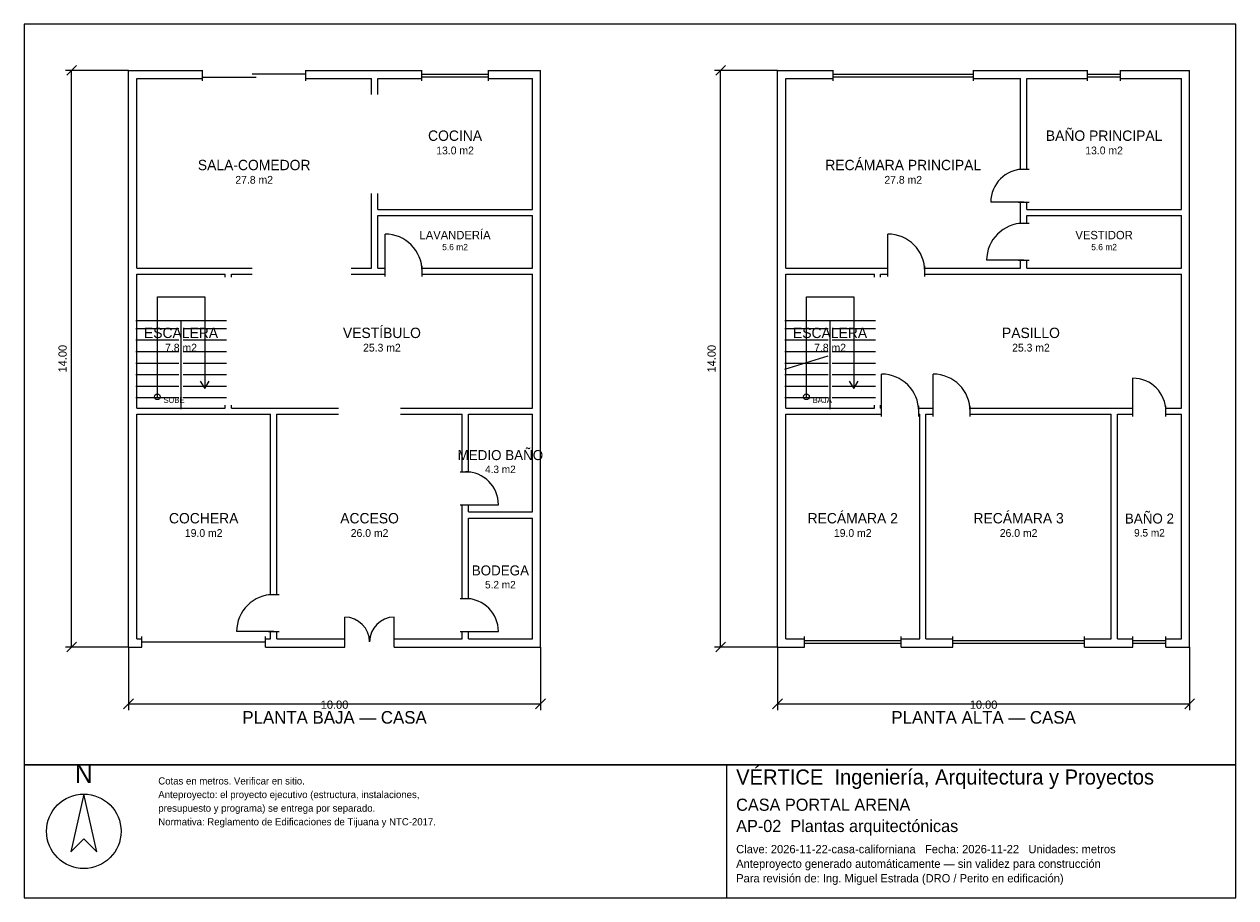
# Model space of a CAD drawing. Header units: metres. Extents: x -2.7 to 26.7, y -6.2 to 15.
import ezdxf
from ezdxf.enums import TextEntityAlignment as Align

# ---------------------------------------------------------------- set-up
doc = ezdxf.new("R2010")
doc.units = ezdxf.units.M
doc.header["$LTSCALE"] = 0.5
for name, color, linetype in [('A-AREA', 252, 'CONTINUOUS'), ('A-ESCALERA', 6, 'CONTINUOUS'), ('A-MUROS', 7, 'CONTINUOUS'), ('A-PUERTAS', 2, 'CONTINUOUS'), ('A-TEXTO', 3, 'CONTINUOUS'), ('A-VANOS', 4, 'CONTINUOUS'), ('COTAS', 8, 'CONTINUOUS'), ('LAMINA', 9, 'CONTINUOUS'), ('T-TITULO', 3, 'CONTINUOUS')]:
    doc.layers.add(name, color=color, linetype=linetype)
doc.styles.get("Standard").update_dxf_attribs({"font": 'txt', "width": 0.9})

msp = doc.modelspace()

# ---------------------------------------------------------------- linework, layer by layer
at = {"layer": 'A-ESCALERA'}
for p, q in [((0.05, 7.8), (2.25, 7.8)), ((1.15, 5.65), (1.15, 7.8)), ((15.8, 7.8), (18, 7.8)), ((16.9, 5.65), (16.9, 7.8)), ((0.05, 7.61), (1.1, 7.61)), ((1.2, 7.61), (2.25, 7.61)), ((15.8, 7.61), (16.85, 7.61)), ((16.95, 7.61), (18, 7.61)), ((0.05, 7.33), (1.1, 7.33)), ((1.2, 7.33), (2.25, 7.33)), ((15.8, 7.33), (16.85, 7.33)), ((16.95, 7.33), (18, 7.33)), ((0.05, 7.05), (1.1, 7.05)), ((0.05, 6.77), (1.1, 6.77)), ((1.2, 7.05), (2.25, 7.05)), ((1.2, 6.77), (2.25, 6.77)), ((15.8, 7.05), (16.85, 7.05)), ((15.8, 6.6175), (16.85, 6.94)), ((15.8, 6.77), (16.85, 6.77)), ((16.95, 7.05), (18, 7.05)), ((16.95, 6.77), (18, 6.77)), ((0.05, 6.49), (1.1, 6.49)), ((1.2, 6.49), (2.25, 6.49)), ((15.8, 6.49), (16.85, 6.49)), ((16.95, 6.49), (18, 6.49)), ((0.05, 6.21), (1.1, 6.21)), ((1.2, 6.21), (2.25, 6.21)), ((15.8, 6.21), (16.85, 6.21)), ((16.95, 6.21), (18, 6.21)), ((0.05, 5.93), (1.1, 5.93)), ((1.2, 5.93), (2.25, 5.93)), ((15.8, 5.93), (16.85, 5.93)), ((16.95, 5.93), (18, 5.93))]:
    msp.add_line(p, q, dxfattribs=at)
for points in [[(0.575, 5.95), (0.575, 8.375), (1.725, 8.375), (1.725, 6.15)], [(16.325, 5.95), (16.325, 8.375), (17.475, 8.375), (17.475, 6.15)], [(1.617, 6.33), (1.725, 6.15), (1.833, 6.33)], [(17.367, 6.33), (17.475, 6.15), (17.583, 6.33)]]:
    msp.add_lwpolyline(points, dxfattribs=at)
for centre in [(0.575, 5.95), (16.325, 5.95)]:
    msp.add_circle(centre, 0.07, dxfattribs=at)
at = {"layer": 'A-MUROS'}
for p, q in [((-0.125, 13.875), (1.675, 13.875)), ((-0.125, -0.125), (-0.125, 13.875)), ((1.675, 13.62), (1.675, 13.88)), ((4.175, 13.62), (4.175, 13.88)), ((4.175, 13.875), (6.992, 13.875)), ((6.992, 13.62), (6.992, 13.88)), ((8.608, 13.62), (8.608, 13.88)), ((8.608, 13.875), (9.875, 13.875)), ((9.875, -0.125), (9.875, 13.875)), ((15.625, 13.875), (16.973, 13.875)), ((15.625, -0.125), (15.625, 13.875)), ((16.973, 13.62), (16.973, 13.88)), ((20.377, 13.62), (20.377, 13.88)), ((20.377, 13.875), (23.15, 13.875)), ((23.15, 13.62), (23.15, 13.88)), ((23.95, 13.62), (23.95, 13.88)), ((23.95, 13.875), (25.625, 13.875)), ((25.625, -0.125), (25.625, 13.875)), ((0.075, 13.675), (1.675, 13.675)), ((0.075, 9.075), (0.075, 13.675)), ((4.175, 13.675), (5.775, 13.675)), ((5.775, 13.287), (5.775, 13.675)), ((5.925, 13.675), (6.992, 13.675)), ((5.925, 13.287), (5.925, 13.675)), ((8.608, 13.675), (9.675, 13.675)), ((9.675, 10.5), (9.675, 13.675)), ((15.825, 13.675), (16.973, 13.675)), ((15.825, 9.075), (15.825, 13.675)), ((20.377, 13.675), (21.525, 13.675)), ((21.525, 11.475), (21.525, 13.675)), ((21.675, 13.675), (23.15, 13.675)), ((21.675, 11.475), (21.675, 13.675)), ((23.95, 13.675), (25.425, 13.675)), ((25.425, 10.5), (25.425, 13.675)), ((21.47, 11.475), (21.73, 11.475)), ((5.775, 9.075), (5.775, 10.888)), ((5.925, 10.5), (5.925, 10.888)), ((21.47, 10.675), (21.73, 10.675)), ((21.525, 10.163), (21.525, 10.675)), ((21.675, 10.5), (21.675, 10.675)), ((5.925, 10.5), (9.675, 10.5)), ((5.925, 10.35), (9.675, 10.35)), ((5.925, 9.075), (5.925, 10.35)), ((9.675, 9.075), (9.675, 10.35)), ((21.675, 10.5), (25.425, 10.5)), ((21.675, 10.35), (25.425, 10.35)), ((21.675, 10.163), (21.675, 10.35)), ((25.425, 9.075), (25.425, 10.35)), ((21.47, 10.163), (21.73, 10.163)), ((6.1, 8.87), (6.1, 9.13)), ((7, 8.87), (7, 9.13)), ((18.3, 8.87), (18.3, 9.13)), ((19.2, 8.87), (19.2, 9.13)), ((21.47, 9.263), (21.73, 9.263)), ((21.525, 9.075), (21.525, 9.263)), ((21.675, 9.075), (21.675, 9.263)), ((0.075, 9.075), (2.875, 9.075)), ((0.075, 8.925), (2.225, 8.925)), ((0.075, 5.675), (0.075, 8.925)), ((2.225, 8.85), (2.225, 8.925)), ((2.375, 8.925), (2.875, 8.925)), ((2.375, 8.85), (2.375, 8.925)), ((5.275, 9.075), (5.775, 9.075)), ((5.275, 8.925), (6.1, 8.925)), ((5.925, 9.075), (6.1, 9.075)), ((7, 9.075), (9.675, 9.075)), ((7, 8.925), (9.675, 8.925)), ((9.675, 5.675), (9.675, 8.925)), ((15.825, 9.075), (18.3, 9.075)), ((15.825, 8.925), (17.975, 8.925)), ((15.825, 5.675), (15.825, 8.925)), ((17.975, 8.85), (17.975, 8.925)), ((18.125, 8.925), (18.3, 8.925)), ((18.125, 8.85), (18.125, 8.925)), ((19.2, 9.075), (21.525, 9.075)), ((19.2, 8.925), (25.425, 8.925)), ((21.675, 9.075), (25.425, 9.075)), ((25.425, 5.675), (25.425, 8.925)), ((0.075, 5.675), (2.225, 5.675)), ((2.225, 5.675), (2.225, 5.75)), ((2.375, 5.675), (2.375, 5.75)), ((2.375, 5.675), (4.975, 5.675)), ((6.475, 5.675), (9.675, 5.675)), ((15.825, 5.675), (17.975, 5.675)), ((17.975, 5.675), (17.975, 5.75)), ((18.125, 5.675), (18.125, 5.75)), ((18.125, 5.675), (18.15, 5.675)), ((18.15, 5.47), (18.15, 5.73)), ((19.05, 5.47), (19.05, 5.73)), ((19.05, 5.675), (19.4, 5.675)), ((19.4, 5.47), (19.4, 5.73)), ((20.3, 5.47), (20.3, 5.73)), ((20.3, 5.675), (24.25, 5.675)), ((24.25, 5.47), (24.25, 5.73)), ((25.05, 5.47), (25.05, 5.73)), ((25.05, 5.675), (25.425, 5.675)), ((0.075, 5.525), (3.325, 5.525)), ((0.075, 0.075), (0.075, 5.525)), ((3.325, 1.15), (3.325, 5.525)), ((3.475, 5.525), (4.975, 5.525)), ((3.475, 1.15), (3.475, 5.525)), ((6.475, 5.525), (7.975, 5.525)), ((7.975, 4.13), (7.975, 5.525)), ((8.125, 5.525), (9.675, 5.525)), ((8.125, 4.13), (8.125, 5.525)), ((9.675, 3.155), (9.675, 5.525)), ((15.825, 5.525), (18.15, 5.525)), ((15.825, 0.075), (15.825, 5.525)), ((19.05, 5.525), (19.075, 5.525)), ((19.075, 0.075), (19.075, 5.525)), ((19.225, 5.525), (19.4, 5.525)), ((19.225, 0.075), (19.225, 5.525)), ((20.3, 5.525), (23.725, 5.525)), ((23.725, 0.075), (23.725, 5.525)), ((23.875, 5.525), (24.25, 5.525)), ((23.875, 0.075), (23.875, 5.525)), ((25.05, 5.525), (25.425, 5.525)), ((25.425, 0.075), (25.425, 5.525)), ((7.92, 4.13), (8.18, 4.13)), ((7.92, 3.33), (8.18, 3.33)), ((7.975, 1.05), (7.975, 3.33)), ((8.125, 3.155), (8.125, 3.33)), ((8.125, 3.155), (9.675, 3.155)), ((8.125, 3.005), (9.675, 3.005)), ((8.125, 1.05), (8.125, 3.005)), ((9.675, 0.075), (9.675, 3.005)), ((3.27, 1.15), (3.53, 1.15)), ((7.92, 1.05), (8.18, 1.05)), ((0.075, 0.075), (0.2, 0.075)), ((0.2, -0.13), (0.2, 0.13)), ((3.2, -0.13), (3.2, 0.13)), ((3.2, 0.075), (3.325, 0.075)), ((3.27, 0.25), (3.53, 0.25)), ((3.325, 0.075), (3.325, 0.25)), ((3.475, 0.075), (3.475, 0.25)), ((3.475, 0.075), (5.125, 0.075)), ((5.125, -0.13), (5.125, 0.13)), ((6.325, -0.13), (6.325, 0.13)), ((6.325, 0.075), (7.975, 0.075)), ((7.92, 0.25), (8.18, 0.25)), ((7.975, 0.075), (7.975, 0.25)), ((8.125, 0.075), (8.125, 0.25)), ((8.125, 0.075), (9.675, 0.075)), ((15.825, 0.075), (16.276, 0.075)), ((16.276, -0.13), (16.276, 0.13)), ((18.624, -0.13), (18.624, 0.13)), ((18.624, 0.075), (19.075, 0.075)), ((19.225, 0.075), (19.879, 0.075)), ((19.879, -0.13), (19.879, 0.13)), ((23.071, -0.13), (23.071, 0.13)), ((23.071, 0.075), (23.725, 0.075)), ((23.875, 0.075), (24.25, 0.075)), ((24.25, -0.13), (24.25, 0.13)), ((25.05, -0.13), (25.05, 0.13)), ((25.05, 0.075), (25.425, 0.075)), ((-0.125, -0.125), (0.2, -0.125)), ((3.2, -0.125), (5.125, -0.125)), ((6.325, -0.125), (9.875, -0.125)), ((15.625, -0.125), (16.276, -0.125)), ((18.624, -0.125), (19.879, -0.125)), ((23.071, -0.125), (24.25, -0.125)), ((25.05, -0.125), (25.625, -0.125))]:
    msp.add_line(p, q, dxfattribs=at)
at = {"layer": 'A-PUERTAS'}
for p, q in [((21.6, 10.675), (20.8, 10.675)), ((6.1, 9), (6.1, 9.9)), ((18.3, 9), (18.3, 9.9)), ((21.6, 9.263), (20.7, 9.263)), ((18.15, 5.6), (18.15, 6.5)), ((19.4, 5.6), (19.4, 6.5)), ((24.25, 5.6), (24.25, 6.4)), ((8.05, 3.33), (8.85, 3.33)), ((5.125, 0), (5.125, 0.6)), ((6.325, 0), (6.325, 0.6)), ((3.4, 0.25), (2.5, 0.25)), ((8.05, 0.25), (8.85, 0.25))]:
    msp.add_line(p, q, dxfattribs=at)
for centre, radius, start, end in [((21.6, 10.675), 0.8, 90, 180), ((21.6, 9.263), 0.9, 90, 180), ((6.1, 9), 0.9, 0, 90), ((18.3, 9), 0.9, 0, 90), ((18.15, 5.6), 0.9, 0, 90), ((19.4, 5.6), 0.9, 0, 90), ((24.25, 5.6), 0.8, 0, 90), ((8.05, 3.33), 0.8, 0, 90), ((3.4, 0.25), 0.9, 90, 180), ((8.05, 0.25), 0.8, 0, 90), ((5.125, 0), 0.6, 0, 90), ((6.325, 0), 0.6, 90, 180)]:
    msp.add_arc(centre, radius, start, end, dxfattribs=at)
at = {"layer": 'A-VANOS'}
for p, q in [((1.675, 13.71), (2.975, 13.71)), ((2.875, 13.79), (4.175, 13.79)), ((6.992, 13.78), (8.608, 13.78)), ((6.992, 13.72), (8.608, 13.72)), ((16.973, 13.78), (20.377, 13.78)), ((16.973, 13.72), (20.377, 13.72)), ((23.15, 13.78), (23.95, 13.78)), ((23.15, 13.72), (23.95, 13.72)), ((0.2, 0), (3.2, 0)), ((16.276, 0.03), (18.624, 0.03)), ((19.879, 0.03), (23.071, 0.03)), ((24.25, 0.03), (25.05, 0.03)), ((16.276, -0.03), (18.624, -0.03)), ((19.879, -0.03), (23.071, -0.03)), ((24.25, -0.03), (25.05, -0.03))]:
    msp.add_line(p, q, dxfattribs=at)
at = {"layer": 'COTAS'}
for p, q in [((-0.125, 13.875), (-1.655, 13.875)), ((-1.625, 13.755), (-1.385, 13.995)), ((-1.505, -0.125), (-1.505, 13.875)), ((15.625, 13.875), (14.095, 13.875)), ((14.125, 13.755), (14.365, 13.995)), ((14.245, -0.125), (14.245, 13.875)), ((-0.125, -0.125), (-1.655, -0.125)), ((-1.625, -0.245), (-1.385, -0.005)), ((-0.125, -0.125), (-0.125, -1.655)), ((9.875, -0.125), (9.875, -1.655)), ((15.625, -0.125), (14.095, -0.125)), ((14.125, -0.245), (14.365, -0.005)), ((15.625, -0.125), (15.625, -1.655)), ((25.625, -0.125), (25.625, -1.655)), ((-0.245, -1.625), (-0.005, -1.385)), ((9.755, -1.625), (9.995, -1.385)), ((15.505, -1.625), (15.745, -1.385)), ((25.505, -1.625), (25.745, -1.385)), ((-0.125, -1.505), (9.875, -1.505)), ((15.625, -1.505), (25.625, -1.505))]:
    msp.add_line(p, q, dxfattribs=at)
at = {"layer": 'LAMINA'}
msp.add_line((14.397, -6.2134), (14.397, -2.9861), dxfattribs=at)
for points in [[(-2.655, -2.9861), (26.745, -2.9861), (26.745, 14.995), (-2.655, 14.995)], [(-2.655, -6.2134), (26.745, -6.2134), (26.745, -2.9861), (-2.655, -2.9861)], [(-1.2092, -3.6961), (-1.5254, -5.0968), (-1.2092, -4.7805), (-0.8929, -5.0968)]]:
    msp.add_lwpolyline(points, close=True, dxfattribs=at)
msp.add_circle((-1.2092, -4.5998), 0.9036, dxfattribs=at)

# ---------------------------------------------------------------- texts
at = {"layer": 'A-AREA'}
for s, height, p in [('13.0 m2', 0.189, (7.8, 11.8355)), ('13.0 m2', 0.189, (23.55, 11.8355)), ('27.8 m2', 0.189, (2.925, 11.123)), ('27.8 m2', 0.189, (18.675, 11.123)), ('5.6 m2', 0.1527, (7.8, 9.5089)), ('5.6 m2', 0.1527, (23.55, 9.5089)), ('7.8 m2', 0.189, (1.15, 7.048)), ('25.3 m2', 0.189, (6.025, 7.048)), ('7.8 m2', 0.189, (16.9, 7.048)), ('25.3 m2', 0.189, (21.775, 7.048)), ('4.3 m2', 0.1821, (8.9, 4.0971)), ('19.0 m2', 0.189, (1.7, 2.548)), ('26.0 m2', 0.189, (5.725, 2.548)), ('19.0 m2', 0.189, (17.45, 2.548)), ('26.0 m2', 0.189, (21.475, 2.548)), ('9.5 m2', 0.1821, (24.65, 2.5571)), ('5.2 m2', 0.1821, (8.9, 1.2971))]:
    msp.add_text(s, height=height, dxfattribs=at).set_placement(p, align=Align.CENTER)
at = {"layer": 'A-ESCALERA'}
for s, p in [('SUBE', (0.725, 5.8)), ('BAJA', (16.475, 5.8))]:
    msp.add_text(s, height=0.14, dxfattribs=at).set_placement(p)
at = {"layer": 'A-TEXTO'}
for s, height, p in [('COCINA', 0.252, (7.8, 12.1631)), ('BAÑO PRINCIPAL', 0.252, (23.55, 12.1631)), ('RECÁMARA PRINCIPAL', 0.252, (18.675, 11.4506)), ('SALA-COMEDOR', 0.252, (2.925, 11.4506)), ('LAVANDERÍA', 0.2036, (7.8, 9.7736)), ('VESTIDOR', 0.2036, (23.55, 9.7736)), ('VESTÍBULO', 0.252, (6.025, 7.3756)), ('ESCALERA', 0.252, (1.15, 7.3756)), ('ESCALERA', 0.252, (16.9, 7.3756)), ('PASILLO', 0.252, (21.775, 7.3756)), ('MEDIO BAÑO', 0.2429, (8.9, 4.4129)), ('COCHERA', 0.252, (1.7, 2.8756)), ('ACCESO', 0.252, (5.725, 2.8756)), ('RECÁMARA 2', 0.252, (17.45, 2.8756)), ('RECÁMARA 3', 0.252, (21.475, 2.8756)), ('BAÑO 2', 0.2429, (24.65, 2.8729)), ('BODEGA', 0.2429, (8.9, 1.6129))]:
    msp.add_text(s, height=height, dxfattribs=at).set_placement(p, align=Align.CENTER)
at = {"layer": 'COTAS'}
for p in [(-1.625, 6.875), (14.125, 6.875)]:
    msp.add_text('14.00', height=0.2, rotation=90, dxfattribs=at).set_placement(p, align=Align.CENTER)
for p in [(4.875, -1.625), (20.625, -1.625)]:
    msp.add_text('10.00', height=0.2, dxfattribs=at).set_placement(p, align=Align.CENTER)
at = {"layer": 'LAMINA'}
msp.add_text('N', height=0.4518, dxfattribs=at).set_placement((-1.2092, -3.425), align=Align.CENTER)
for s, height, p in [('VÉRTICE  Ingeniería, Arquitectura y Proyectos', 0.3648, (14.6215, -3.4632)), ('Cotas en metros. Verificar en sitio.', 0.174, (0.5981, -3.4632)), ('Anteproyecto: el proyecto ejecutivo (estructura, instalaciones,', 0.174, (0.5981, -3.7938)), ('CASA PORTAL ARENA', 0.2947, (14.6215, -4.1016)), ('presupuesto y programa) se entrega por separado.', 0.174, (0.5981, -4.1244)), ('Normativa: Reglamento de Edificaciones de Tijuana y NTC-2017.', 0.174, (0.5981, -4.455)), ('AP-02  Plantas arquitectónicas', 0.2947, (14.6215, -4.6173)), ('Clave: 2026-11-22-casa-californiana   Fecha: 2026-11-22   Unidades: metros', 0.2021, (14.6215, -5.133)), ('Anteproyecto generado automáticamente — sin validez para construcción', 0.2021, (14.6215, -5.4866)), ('Para revisión de: Ing. Miguel Estrada (DRO / Perito en edificación)', 0.2021, (14.6215, -5.8402))]:
    msp.add_text(s, height=height, dxfattribs=at).set_placement(p)
at = {"layer": 'T-TITULO'}
for s, p in [('PLANTA BAJA — CASA', (4.875, -1.9861)), ('PLANTA ALTA — CASA', (20.625, -1.9861))]:
    msp.add_text(s, height=0.3056, dxfattribs=at).set_placement(p, align=Align.CENTER)

doc.saveas('drawing.dxf')
